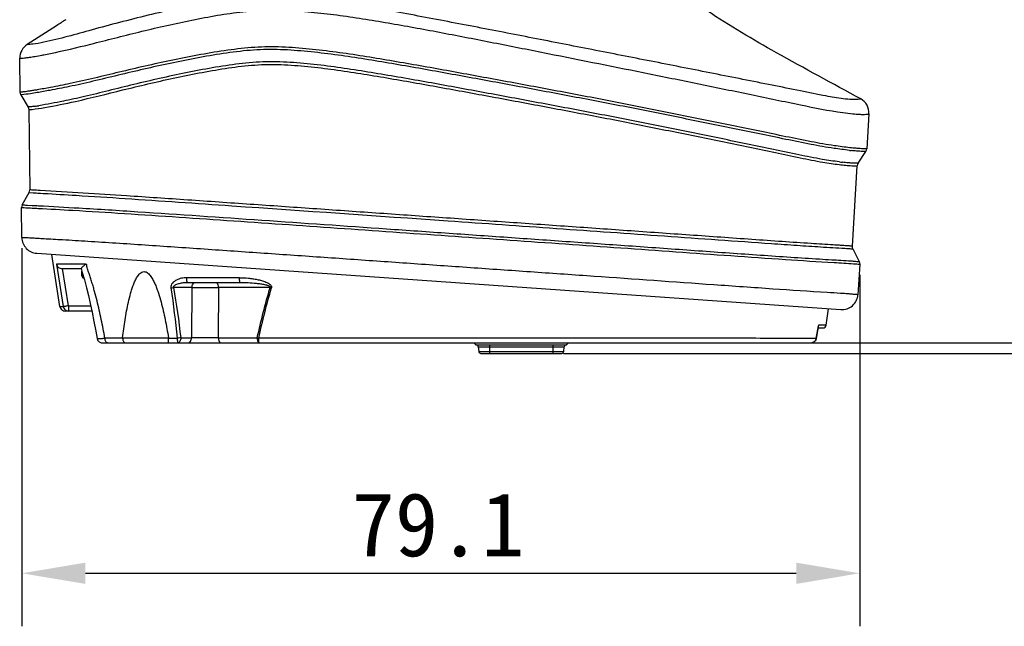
# Model space of a CAD drawing. Header units: millimetres. Extents: x 114 to 482, y 131 to 392.
# Tile 24 of 35: x 310 to 356, y 247 to 276. Entities that reach past the tile are written whole.
import ezdxf

# ---------------------------------------------------------------- set-up
doc = ezdxf.new("R2010")
doc.units = ezdxf.units.MM
doc.header["$LTSCALE"] = 32.67
doc.header["$PDMODE"] = 3
doc.header["$PDSIZE"] = 8
doc.layers.get('0').update_dxf_attribs({"linetype": 'CONTINUOUS'})
doc.layers.get('Defpoints').update_dxf_attribs({"linetype": 'CONTINUOUS'})
doc.layers.add('00_COMPONENTS', color=7, linetype='CONTINUOUS')
doc.layers.add('51__DRAFT_DIMS', color=7, linetype='CONTINUOUS')
doc.styles.get("Standard").update_dxf_attribs({"font": 'simfang.ttf'})
doc.dimstyles.new('DIMSTYLE_2', dxfattribs={"dimtxt": 3, "dimasz": 3, "dimexe": 2.5, "dimexo": 0.5, "dimgap": 0.75, "dimtad": 1, "dimlfac": 2, "dimdsep": 46, "dimtxsty": 'STANDARD', "dimblk": '_FILLED', "dimblk1": '_FILLED', "dimblk2": '_FILLED', "dimcen": 0.09, "dimclrt": 256, "dimazin": 2, "dimtp": 0.3, "dimtm": 0.3, "dimtfac": 1, "dimtofl": 0, "dimtmove": 0, "dimatfit": 3, "dimldrblk": '_FILLED', "dimfxl": 1, "dimtolj": 1, "dimarcsym": 0})
doc.dimstyles.new('DIMSTYLE_3', dxfattribs={"dimtxt": 3, "dimasz": 3, "dimexe": 2.5, "dimexo": 0.5, "dimgap": 0.75, "dimtad": 1, "dimdec": 1, "dimlfac": 2, "dimdsep": 46, "dimtxsty": 'STANDARD', "dimblk": '_FILLED', "dimblk1": '_FILLED', "dimblk2": '_FILLED', "dimcen": 0.09, "dimclrt": 256, "dimadec": 1, "dimazin": 2, "dimtp": 0.5, "dimtm": 0.5, "dimtfac": 1, "dimtdec": 1, "dimtofl": 0, "dimtmove": 0, "dimatfit": 3, "dimldrblk": '_FILLED', "dimfxl": 1, "dimtolj": 1, "dimarcsym": 0})

# ---------------------------------------------------------------- blocks, each defined once
blk = doc.blocks.new('_FILLED')
at = {"color": 0, "linetype": 'ByBlock'}
blk.add_solid([(0, 0), (-1, 0.167), (-1, -0.167)], dxfattribs=at)
blk = doc.blocks.new('*D3')
at = {"layer": '51__DRAFT_DIMS', "color": 0, "lineweight": -2}
for p, q in [((310.058, 264.792), (310.058, 246.964)), ((349.609, 263.539), (349.609, 246.964)), ((313.058, 249.464), (346.609, 249.464))]:
    blk.add_line(p, q, dxfattribs=at)
at = {"layer": 'Defpoints', "color": 0}
for p in [(310.058, 265.292), (349.609, 264.039), (349.609, 249.464)]:
    blk.add_point(p, dxfattribs=at)
at = {"layer": '51__DRAFT_DIMS', "color": 0, "linetype": 'ByBlock', "lineweight": -2, "xscale": 3, "yscale": 3, "zscale": 3, "rotation": 180}
blk.add_blockref('_FILLED', (310.058, 249.464), dxfattribs=at)
at = {"layer": '51__DRAFT_DIMS', "color": 0, "linetype": 'ByBlock', "lineweight": -2, "xscale": 3, "yscale": 3, "zscale": 3}
blk.add_blockref('_FILLED', (349.609, 249.464), dxfattribs=at)
at = {"layer": '51__DRAFT_DIMS', "insert": (329.708, 253.266), "char_height": 3, "attachment_point": 2}
blk.add_mtext('\\A1;79.1', dxfattribs=at)
blk = doc.blocks.new('*D4')
at = {"layer": '51__DRAFT_DIMS', "color": 0, "lineweight": -2}
for p, q in [((353.908, 367.451), (381.849, 367.451)), ((379.349, 364.451), (379.349, 263.332)), ((337.355, 260.332), (381.849, 260.332))]:
    blk.add_line(p, q, dxfattribs=at)
at = {"layer": 'Defpoints', "color": 0}
for p in [(353.408, 367.451), (336.855, 260.332), (379.349, 260.332)]:
    blk.add_point(p, dxfattribs=at)
at = {"layer": '51__DRAFT_DIMS', "color": 0, "linetype": 'ByBlock', "lineweight": -2, "xscale": 3, "yscale": 3, "zscale": 3}
for p, rotation in [((379.349, 367.451), 90), ((379.349, 260.332), 270)]:
    blk.add_blockref('_FILLED', p, dxfattribs=dict(at, rotation=rotation))
at = {"layer": '51__DRAFT_DIMS', "insert": (375.547, 308.141), "char_height": 3, "attachment_point": 2, "rotation": 90}
blk.add_mtext('\\A1;214.2', dxfattribs=at)
blk = doc.blocks.new('*D5')
at = {"layer": '51__DRAFT_DIMS', "color": 0, "lineweight": -2}
for p, q in [((353.908, 367.451), (402.911, 367.451)), ((400.411, 262.832), (400.411, 364.451)), ((335.63, 259.832), (402.911, 259.832))]:
    blk.add_line(p, q, dxfattribs=at)
at = {"layer": 'Defpoints', "color": 0}
for p in [(353.408, 367.451), (400.411, 367.451), (335.13, 259.832)]:
    blk.add_point(p, dxfattribs=at)
at = {"layer": '51__DRAFT_DIMS', "color": 0, "linetype": 'ByBlock', "lineweight": -2, "xscale": 3, "yscale": 3, "zscale": 3}
for p, rotation in [((400.411, 367.451), 90), ((400.411, 259.832), 270)]:
    blk.add_blockref('_FILLED', p, dxfattribs=dict(at, rotation=rotation))
at = {"layer": '51__DRAFT_DIMS', "insert": (396.609, 311.321), "char_height": 3, "attachment_point": 2, "rotation": 90}
blk.add_mtext('\\A1;215.2', dxfattribs=at)

msp = doc.modelspace()

# ---------------------------------------------------------------- linework, layer by layer
at = {"layer": '00_COMPONENTS'}
for p, q in [((309.9752, 272.1483), (309.9556, 273.7556)), ((310.0557, 272.028), (310.0102, 272.0237)), ((310.0104, 272.0238), (310.0102, 272.0237)), ((310.0102, 272.0237), (310.3502, 271.451)), ((310.0377, 272.0263), (310.0286, 272.0253)), ((310.0558, 272.0279), (310.0431, 272.0268)), ((310.3852, 271.3264), (310.4607, 271.3333)), ((310.3852, 271.3264), (310.4311, 267.5444)), ((350.0441, 271.1292), (349.9426, 269.4751)), ((349.5338, 268.797), (349.9015, 269.3523)), ((349.2603, 264.8886), (349.4927, 268.6743)), ((310.0732, 266.8382), (310.3992, 267.419)), ((310.3992, 267.419), (310.8094, 267.3957)), ((310.3992, 267.419), (310.4003, 267.4189)), ((310.9129, 267.5167), (310.4311, 267.5444)), ((310.584, 267.4086), (310.7225, 267.4007)), ((310.7542, 267.3989), (311.117, 267.3777)), ((310.8094, 267.3957), (310.936, 267.3885)), ((310.0732, 266.8382), (310.8468, 266.7978)), ((310.0801, 266.8378), (310.0859, 266.8375)), ((310.0936, 266.8371), (310.1142, 266.8362)), ((310.1142, 266.8362), (310.1765, 266.8329)), ((310.1765, 266.8329), (310.2211, 266.8308)), ((310.2211, 266.8308), (310.5496, 266.8138)), ((310.5496, 266.8138), (310.7763, 266.8018)), ((310.7763, 266.8018), (310.8468, 266.7979)), ((310.0585, 265.2919), (310.0412, 266.7128)), ((310.0412, 266.7128), (310.8298, 266.672)), ((310.0456, 266.7126), (310.0507, 266.7123)), ((310.0582, 266.7119), (310.0853, 266.7106)), ((310.1396, 266.7079), (310.165, 266.7067)), ((310.165, 266.7067), (310.2399, 266.7029)), ((310.7561, 264.5528), (348.7197, 261.8982)), ((311.8564, 262.0432), (311.4638, 264.5034)), ((348.9069, 264.7899), (348.9918, 264.784)), ((348.9069, 264.7899), (349.2041, 264.7682)), ((348.9918, 264.784), (349.0584, 264.7791)), ((349.0584, 264.7791), (349.1346, 264.7735)), ((349.1346, 264.7735), (349.1889, 264.7694)), ((349.1889, 264.7694), (349.2861, 264.7618)), ((349.2041, 264.7682), (349.2861, 264.7618)), ((349.2861, 264.7618), (349.5831, 264.1657)), ((313.0661, 264.0416), (311.6871, 264.0413)), ((311.6871, 264.0413), (312.0136, 262.0413)), ((349.3195, 264.063), (349.379, 264.0583)), ((349.3195, 264.063), (349.6089, 264.0389)), ((349.379, 264.0583), (349.4242, 264.0546)), ((349.4242, 264.0546), (349.4717, 264.0507)), ((349.4717, 264.0507), (349.5369, 264.0452)), ((349.6089, 264.0389), (349.5206, 262.6004)), ((349.5369, 264.0452), (349.5777, 264.0416)), ((349.5777, 264.0416), (349.5928, 264.0403)), ((311.9605, 263.8318), (312.8484, 263.8318)), ((312.2589, 262.0775), (311.9725, 263.8318)), ((312.8831, 263.4945), (312.8831, 263.7188)), ((312.8832, 263.4945), (312.9496, 263.4945)), ((312.9411, 263.4038), (312.9761, 263.4038)), ((320.3331, 263.4045), (317.8372, 263.4029)), ((317.876, 263.1818), (320.3552, 263.1818)), ((318.0868, 262.9405), (317.2198, 262.9405)), ((318.0868, 262.9405), (318.0639, 260.5731)), ((319.3318, 262.9405), (319.3283, 260.5731)), ((321.78, 262.9405), (319.3318, 262.9405)), ((311.8565, 262.0424), (312.0136, 262.0413)), ((313.3621, 261.8318), (312.1034, 261.8318)), ((312.2589, 262.0775), (312.2589, 261.8318)), ((312.2589, 262.0775), (313.3092, 262.0775)), ((348.0248, 261.1613), (348.1322, 261.9393)), ((347.6556, 261.1583), (347.5532, 260.5426)), ((347.5564, 260.5415), (347.6539, 261.1287)), ((347.6378, 261.0318), (347.8762, 261.0318)), ((348.0248, 261.1613), (347.6556, 261.1583)), ((313.853, 260.3318), (347.307, 260.3318)), ((314.8132, 260.5503), (313.9792, 260.5488)), ((314.8138, 260.5731), (316.9782, 260.5731)), ((316.9799, 260.5525), (317.3885, 260.5529)), ((317.5571, 260.5731), (318.0639, 260.5731)), ((319.3283, 260.5731), (321.1665, 260.5731)), ((331.4911, 260.2318), (331.3945, 260.3318)), ((335.8645, 260.3318), (335.7679, 260.2318)), ((331.4911, 260.2318), (335.7679, 260.2318)), ((331.6025, 260.1405), (335.6565, 260.1405)), ((331.6025, 260.1405), (331.6215, 259.9231)), ((331.6215, 259.9231), (335.6375, 259.9231)), ((331.7212, 259.8318), (335.5378, 259.8318)), ((332.1295, 260.2318), (332.1295, 259.8318)), ((335.1295, 259.8318), (335.1295, 260.2318)), ((335.6375, 259.9231), (335.6565, 260.1405))]:
    msp.add_line(p, q, dxfattribs=at)
for points in [[(310.0182, 272.0244), (310.0137, 272.024), (310.0121, 272.0239), (310.0104, 272.0238)], [(310.0286, 272.0253), (310.0246, 272.025), (310.0211, 272.0247), (310.0182, 272.0244)], [(310.3852, 271.3264), (310.3854, 271.3264), (310.3861, 271.3264), (310.3872, 271.3265), (310.3888, 271.3267), (310.3909, 271.3268), (310.3936, 271.3271), (310.4005, 271.3278)], [(310.4005, 271.3278), (310.4049, 271.3283), (310.4098, 271.3287), (310.4154, 271.3291), (310.4393, 271.331)], [(310.4393, 271.331), (310.4496, 271.3319), (310.4609, 271.3331)], [(310.534, 267.5386), (310.4744, 267.542), (310.4542, 267.543), (310.4417, 267.5437), (310.435, 267.5443), (310.4319, 267.5445), (310.4311, 267.5444)], [(310.9128, 267.5169), (310.8331, 267.5214), (310.7543, 267.5256), (310.6826, 267.5298), (310.6224, 267.5335), (310.5738, 267.5364), (310.534, 267.5386)], [(310.936, 267.3885), (311.0684, 267.3807), (311.1171, 267.3778)], [(310.0732, 266.8382), (310.0739, 266.8381), (310.0762, 266.838)], [(310.0412, 266.7128), (310.0413, 266.7128), (310.0417, 266.7128), (310.0441, 266.7127)], [(310.0853, 266.7106), (310.1078, 266.7095), (310.1396, 266.7079)], [(310.2399, 266.7029), (310.2855, 266.7007), (310.3582, 266.6967)], [(310.3582, 266.6967), (310.4108, 266.6941), (310.4701, 266.6911), (310.5365, 266.6875), (310.6108, 266.6836), (310.687, 266.6798), (310.759, 266.676), (310.8298, 266.6721)], [(349.5928, 264.0403), (349.6037, 264.0393), (349.6083, 264.0389)], [(312.8483, 263.8318), (312.9031, 263.6537), (313.0074, 263.2963), (313.1065, 262.9303), (313.1992, 262.5598), (313.2873, 262.1796), (313.3745, 261.7742), (313.4616, 261.3385), (313.5472, 260.8779), (313.6063, 260.5398)], [(313.6063, 260.5398), (313.6114, 260.5163), (313.6208, 260.4884), (313.6335, 260.4615), (313.6494, 260.4364), (313.6679, 260.4135), (313.6891, 260.3928), (313.7127, 260.3747), (313.7381, 260.3596), (313.7653, 260.3476), (313.7941, 260.3388), (313.8234, 260.3335), (313.8527, 260.3318)], [(347.307, 260.3318), (347.3337, 260.3332), (347.362, 260.3378), (347.39, 260.3457), (347.4171, 260.3569), (347.4431, 260.3713), (347.4673, 260.3886), (347.4893, 260.4088), (347.5088, 260.4314), (347.5253, 260.456), (347.5386, 260.4821), (347.5487, 260.5093), (347.5555, 260.5368), (347.5564, 260.5415)], [(347.3219, 260.3326), (347.3406, 260.3341), (347.3688, 260.3394), (347.3965, 260.3481), (347.4234, 260.36), (347.4491, 260.3751), (347.4727, 260.3932), (347.4941, 260.4139), (347.513, 260.4371), (347.5288, 260.4622), (347.5414, 260.4886), (347.5507, 260.5161), (347.5564, 260.5415)]]:
    msp.add_lwpolyline(points, dxfattribs=at)
for centre, radius, start, end in [((309.0524, 283.0111), 11.637, 278.11487, 278.95556), ((350.8388, 284.8396), 15.5254, 263.64309, 263.96316), ((350.2824, 282.0336), 13.2697, 262.92572, 263.5468), ((313.0852, 267.9963), 3.9547, 269.72367, 270.26049), ((312.9831, 263.4945), 0.1, 180, 245.09894), ((313.7831, 265.2179), 2, 245.09894, 246.36684), ((316.7308, 265.578), 2.6824, 277.6735, 280.50385), ((322.3948, 264.8238), 1.9811, 251.91916, 253.70287), ((314.9322, 260.5589), 0.1193, 173.14809, 184.14093), ((316.8588, 260.5529), 0.1212, 359.78676, 9.5748), ((321.6618, 262.4097), 1.9022, 254.90685, 257.18206), ((347.307, 260.5787), 0.2469, 270.01565, 276.49853), ((347.3067, 260.5814), 0.2496, 276.48858, 277.86534), ((331.5029, 260.1318), 0.1, 5.00246, 84.34763), ((331.7211, 259.9318), 0.1, 184.99825, 269.99851), ((335.5379, 259.9318), 0.1, 270.00155, 355.00178), ((335.7561, 260.1318), 0.1, 95.66353, 174.99892)]:
    msp.add_arc(centre, radius, start, end, dxfattribs=at)
for points, knots in [([(349.6557, 271.833), (349.6606, 271.8324), (349.6126, 271.8241), (349.5833, 271.8159), (349.429, 271.8031), (349.1912, 271.8046), (348.6884, 271.8423), (347.8806, 271.9952), (346.761, 272.2253), (345.457, 272.4846), (344.0923, 272.7562), (342.7098, 273.0305), (341.3207, 273.3052), (339.4649, 273.6707), (337.1428, 274.1262), (334.3536, 274.6705), (331.5602, 275.2127), (328.7602, 275.7466), (326.4195, 276.1821), (324.5296, 276.4699), (323.0942, 276.6296), (321.642, 276.7059), (320.1911, 276.6066), (318.7681, 276.3814), (316.9228, 276.0072), (315.1274, 275.5634), (313.4145, 275.1073), (312.602, 274.8802), (312.2178, 274.7772)], [0, 0, 0, 0, 0.0003887, 0.0017814, 0.0048053, 0.0106498, 0.0217977, 0.0435685, 0.0758354, 0.1115925, 0.148317, 0.185382, 0.2225753, 0.2598094, 0.334314, 0.4088967, 0.4835732, 0.558364, 0.6333442, 0.6710285, 0.7088552, 0.7470413, 0.7853509, 0.8231043, 0.8604209, 0.9335811, 0.9686763, 1, 1, 1, 1]), ([(311.4022, 273.9789), (312.0401, 274.1095), (313.0493, 274.3484), (314.4364, 274.7061), (315.9763, 275.0897), (317.5428, 275.4534), (319.1332, 275.7584), (320.3412, 275.9438), (321.5636, 276.0365), (322.79, 276.0075), (324.0127, 275.9075), (325.6368, 275.7077), (327.6552, 275.3734), (330.0688, 274.9282), (332.4774, 274.458), (335.6844, 273.8205), (338.8885, 273.1801), (342.0856, 272.5321), (344.4604, 272.0436), (346.6963, 271.5777), (348.1402, 271.282), (348.81, 271.19)], [0, 0, 0, 0, 0.0512999, 0.0816745, 0.1128619, 0.1763309, 0.208335, 0.2404295, 0.2725782, 0.3047641, 0.3369744, 0.3691978, 0.4336573, 0.4981205, 0.5625715, 0.6269973, 0.7557281, 0.820001, 0.8840036, 0.9467307, 1, 1, 1, 1]), ([(349.6557, 271.833), (348.3283, 272.5597), (345.874, 273.8745), (343.4631, 275.2779), (342.4103, 275.9919)], [0, 0, 0, 0, 0.5432965, 1, 1, 1, 1]), ([(312.1249, 275.5698), (311.9826, 275.475), (311.3785, 275.0787), (310.7671, 274.6937), (310.3021, 274.397)], [0, 0, 0, 0, 0.2366497, 1, 1, 1, 1]), ([(312.2178, 274.7772), (311.8454, 274.6773), (311.3071, 274.5403), (310.6939, 274.4293), (310.46, 274.405), (310.3594, 274.396), (310.3369, 274.3991), (310.2984, 274.3952), (310.3021, 274.397)], [0, 0, 0, 0, 0.5912558, 0.8625435, 0.9310579, 0.9724211, 0.9937429, 1, 1, 1, 1]), ([(310.3021, 274.397), (310.1973, 274.3301), (310.0169, 274.1385), (309.9541, 273.8823), (309.9556, 273.7556)], [0, 0, 0, 0, 0.4952832, 1, 1, 1, 1]), ([(349.1444, 269.5344), (348.8988, 269.5619), (348.29, 269.6386), (347.2836, 269.8152), (346.1141, 270.0564), (344.4703, 270.3928), (342.3906, 270.8194), (339.8847, 271.3296), (337.3703, 271.8228), (334.8501, 272.296), (332.3275, 272.7647), (329.8026, 273.2271), (327.6955, 273.5993), (326.0059, 273.8773), (324.7347, 274.0641), (323.4576, 274.2108), (322.1743, 274.3029), (320.8868, 274.2759), (319.6124, 274.1156), (318.3511, 273.9014), (316.6926, 273.571), (314.6891, 273.1106), (312.8006, 272.6413), (311.5073, 272.392), (310.9902, 272.2971), (310.782, 272.2614)], [0, 0, 0, 0, 0.0190121, 0.0471893, 0.078581, 0.1108842, 0.17627, 0.2419179, 0.3076294, 0.3733926, 0.4391941, 0.5050244, 0.5708738, 0.6038087, 0.6367563, 0.6697158, 0.70269, 0.7356749, 0.7685914, 0.8014074, 0.8340957, 0.898678, 0.9595524, 0.9837527, 1, 1, 1, 1]), ([(309.9556, 273.7556), (309.9557, 273.753), (309.9662, 273.7567), (309.9755, 273.7544), (310.0031, 273.7563), (310.0512, 273.7572), (310.1364, 273.7641), (310.2616, 273.7771), (310.4425, 273.8017), (310.6981, 273.8426), (310.8952, 273.8789), (311.0103, 273.901)], [0, 0, 0, 0, 0.0075134, 0.0177119, 0.032933, 0.0806876, 0.1569465, 0.2710763, 0.4360539, 0.6702693, 1, 1, 1, 1]), ([(349.1198, 269.4097), (348.8774, 269.4366), (348.2725, 269.5132), (347.2696, 269.689), (346.0998, 269.9309), (344.4533, 270.2682), (342.3686, 270.6961), (339.8559, 271.2076), (337.3341, 271.7023), (334.8062, 272.1769), (332.2758, 272.6471), (329.7433, 273.1107), (327.6305, 273.4838), (325.9373, 273.7617), (324.665, 273.9475), (323.389, 274.0918), (322.1102, 274.1803), (320.8291, 274.1451), (319.5605, 273.9808), (318.3016, 273.7642), (317.053, 273.5134), (315.8181, 273.2404), (314.6038, 272.9541), (313.4316, 272.6668), (312.3602, 272.4255), (311.4819, 272.2564), (310.9776, 272.1641), (310.7763, 272.1299)], [0, 0, 0, 0, 0.0187697, 0.0469155, 0.0783446, 0.1107093, 0.1762781, 0.2421468, 0.308078, 0.3740727, 0.4401119, 0.5061735, 0.5722332, 0.6052487, 0.6382383, 0.6711873, 0.7040676, 0.7368259, 0.7696317, 0.8024352, 0.8351382, 0.8676464, 0.899771, 0.9311621, 0.9605389, 0.9842897, 1, 1, 1, 1]), ([(311.0103, 273.901), (311.0399, 273.9067), (311.1707, 273.9321), (311.3013, 273.9583), (311.4022, 273.9789)], [0, 0, 0, 0, 0.2266558, 1, 1, 1, 1]), ([(348.6481, 268.8649), (348.3774, 268.8984), (347.7364, 268.9935), (346.7017, 269.2035), (345.5261, 269.4512), (343.8871, 269.7928), (341.8117, 270.2186), (339.3089, 270.7267), (336.7956, 271.2152), (334.2767, 271.6874), (331.7558, 272.1562), (329.2321, 272.6167), (326.7041, 273.0597), (324.5885, 273.3885), (322.883, 273.558), (321.5955, 273.611), (320.3129, 273.503), (318.6311, 273.2413), (316.9751, 272.8986), (315.346, 272.5184), (314.1642, 272.2274), (313.0597, 271.9508), (311.9651, 271.7163), (311.2494, 271.5767), (310.8639, 271.516)], [0, 0, 0, 0, 0.0212934, 0.0505669, 0.0824139, 0.1150905, 0.1812739, 0.247817, 0.3144657, 0.3811608, 0.4478917, 0.5146518, 0.581437, 0.6482726, 0.68172, 0.7152223, 0.7486999, 0.7820035, 0.8480771, 0.8806563, 0.9126061, 0.9431007, 0.9695341, 1, 1, 1, 1]), ([(311.1354, 271.431), (311.6212, 271.5157), (312.8536, 271.7624), (314.4646, 272.1742), (316.0017, 272.5442), (317.2042, 272.8148), (318.422, 273.0637), (319.6518, 273.2788), (320.8928, 273.4446), (322.1479, 273.4782), (323.4005, 273.3871), (324.6496, 273.2429), (325.895, 273.0589), (327.5521, 272.7857), (329.62, 272.42), (332.0984, 271.9657), (334.5748, 271.5047), (337.0488, 271.0398), (339.5167, 270.5573), (341.9737, 270.058), (344.0099, 269.6394), (345.6157, 269.3043), (346.7627, 269.0613), (347.7648, 268.8605), (348.3817, 268.7698), (348.6391, 268.7384)], [0, 0, 0, 0, 0.0387811, 0.0988068, 0.1307482, 0.1631245, 0.1957427, 0.2284986, 0.2613082, 0.2941202, 0.3270336, 0.3600015, 0.3930036, 0.4260266, 0.4920945, 0.5581589, 0.6242011, 0.6902011, 0.7561422, 0.8219725, 0.8873899, 0.9196354, 0.9509843, 0.9796101, 1, 1, 1, 1]), ([(310.5078, 272.2164), (310.454, 272.2081), (310.3597, 272.1939), (310.2354, 272.177), (310.1435, 272.1654), (310.0763, 272.1585), (310.0312, 272.1526), (309.9985, 272.1523), (309.986, 272.1468), (309.9753, 272.1499), (309.9752, 272.1483)], [0, 0, 0, 0, 0.3042278, 0.5325207, 0.7005854, 0.8225089, 0.9070649, 0.9613545, 0.9909944, 1, 1, 1, 1]), ([(310.7763, 272.1299), (310.6714, 272.1121), (310.4319, 272.0735), (310.1913, 272.0408), (310.0557, 272.028)], [0, 0, 0, 0, 0.4387454, 1, 1, 1, 1]), ([(310.782, 272.2614), (310.7561, 272.2569), (310.6648, 272.2414), (310.5734, 272.2266), (310.5078, 272.2164)], [0, 0, 0, 0, 0.2833664, 1, 1, 1, 1]), ([(310.6951, 271.4906), (310.6361, 271.4823), (310.5574, 271.472), (310.4645, 271.4614), (310.4196, 271.4573), (310.3894, 271.4537), (310.3661, 271.4535), (310.3587, 271.4499), (310.3499, 271.4519), (310.3503, 271.4508)], [0, 0, 0, 0, 0.5146782, 0.6847315, 0.8107344, 0.8996037, 0.9578829, 0.9900966, 1, 1, 1, 1]), ([(350.0441, 271.1292), (350.0527, 271.2687), (349.9888, 271.5582), (349.7778, 271.7661), (349.6557, 271.833)], [0, 0, 0, 0, 0.5010588, 1, 1, 1, 1]), ([(310.4607, 271.3333), (310.4879, 271.3359), (310.7139, 271.3602), (310.9385, 271.3967), (311.1354, 271.431)], [0, 0, 0, 0, 0.1203792, 1, 1, 1, 1]), ([(348.81, 271.19), (348.9689, 271.1682), (349.2261, 271.1358), (349.5475, 271.111), (349.7502, 271.1042), (349.8789, 271.1068), (349.9604, 271.1141), (350.0038, 271.1192), (350.0277, 271.1256), (350.0353, 271.1252), (350.0443, 271.1314), (350.0441, 271.1292)], [0, 0, 0, 0, 0.3878924, 0.6268691, 0.7799375, 0.8777256, 0.9392136, 0.9756243, 0.9869755, 0.9945106, 1, 1, 1, 1]), ([(349.9426, 269.4751), (349.9422, 269.4735), (349.9319, 269.4778), (349.9175, 269.4736), (349.881, 269.4776), (349.8259, 269.4779), (349.7373, 269.4829), (349.6042, 269.4907), (349.4014, 269.5069), (349.2412, 269.5236), (349.1444, 269.5344)], [0, 0, 0, 0, 0.006094, 0.026788, 0.0667535, 0.133978, 0.2383576, 0.396574, 0.634764, 1, 1, 1, 1]), ([(349.9015, 269.3523), (349.9011, 269.3509), (349.8916, 269.3549), (349.8786, 269.351), (349.8455, 269.3545), (349.7959, 269.3547), (349.7171, 269.3589), (349.6001, 269.3654), (349.4253, 269.3783), (349.2881, 269.3916), (349.206, 269.4003)], [0, 0, 0, 0, 0.0064385, 0.0282239, 0.0699306, 0.1395363, 0.2467078, 0.4067219, 0.6448575, 1, 1, 1, 1]), ([(348.6391, 268.7384), (348.7452, 268.7254), (348.9189, 268.706), (349.1379, 268.6883), (349.2789, 268.6807), (349.372, 268.676), (349.429, 268.6763), (349.4673, 268.6724), (349.4812, 268.677), (349.4925, 268.6727), (349.4927, 268.6743)], [0, 0, 0, 0, 0.3743996, 0.6123831, 0.7686755, 0.8705931, 0.9358041, 0.9743768, 0.9941898, 1, 1, 1, 1]), ([(349.5337, 268.7968), (349.5335, 268.7953), (349.5231, 268.7994), (349.5103, 268.7951), (349.4755, 268.7986), (349.424, 268.7984), (349.341, 268.8023), (349.217, 268.8087), (349.0288, 268.8226), (348.8805, 268.8378), (348.791, 268.8479)], [0, 0, 0, 0, 0.0061841, 0.0271752, 0.0676398, 0.1355194, 0.2406069, 0.3991932, 0.6372182, 1, 1, 1, 1]), ([(349.2603, 264.8886), (349.26, 264.8895), (349.2539, 264.8876), (349.2454, 264.8909), (349.2245, 264.8908), (349.1935, 264.8941), (349.1455, 264.8973), (349.0766, 264.9027), (348.9774, 264.9098), (348.8347, 264.9197), (348.6238, 264.9331), (348.1093, 264.9621), (347.208, 265.0198), (345.9277, 265.1071), (344.5086, 265.2053), (343.0517, 265.3077), (341.5817, 265.4118), (340.1059, 265.5164), (338.1334, 265.6552), (335.6646, 265.8278), (332.6997, 266.0349), (329.7331, 266.2419), (326.766, 266.4494), (323.8006, 266.6561), (320.8419, 266.8619), (317.9063, 267.0648), (314.5988, 267.2913), (312.2729, 267.4375), (310.9129, 267.5167)], [0, 0, 0, 0, 0.0000757, 0.0003326, 0.0008193, 0.0016143, 0.0028128, 0.0045462, 0.0070247, 0.010566, 0.0157144, 0.0235152, 0.0507907, 0.0862013, 0.1236766, 0.1618074, 0.2001918, 0.2387007, 0.2772754, 0.354527, 0.4318613, 0.5092405, 0.5866353, 0.6640031, 0.74125, 0.8181113, 0.8936753, 1, 1, 1, 1]), ([(311.117, 267.3777), (311.6155, 267.3483), (312.8902, 267.2746), (315.8404, 267.0817), (321.6962, 266.6783), (328.4788, 266.2039), (335.2857, 265.7291), (339.5348, 265.4318), (342.9176, 265.1915), (345.0057, 265.0445), (346.6172, 264.9352), (347.7733, 264.8552), (348.5253, 264.816), (348.9069, 264.7899)], [0, 0, 0, 0, 0.0395532, 0.1011268, 0.2341533, 0.5044307, 0.6396233, 0.7745748, 0.8417823, 0.9082213, 0.9403573, 0.9697092, 1, 1, 1, 1]), ([(310.8468, 266.7978), (311.4814, 266.7632), (313.0435, 266.679), (316.555, 266.4522), (321.3966, 266.1189), (326.2943, 265.7782), (330.2247, 265.5034), (333.1719, 265.298), (336.1172, 265.0924), (339.0592, 264.8867), (341.507, 264.7119), (343.4592, 264.5729), (344.9099, 264.4713), (346.3239, 264.3743), (347.4454, 264.3009), (348.2374, 264.2527), (348.7315, 264.228), (349.1186, 264.2019), (349.3679, 264.1858), (349.5167, 264.169), (349.5447, 264.1717), (349.5868, 264.1639), (349.5831, 264.1657)], [0, 0, 0, 0, 0.0491089, 0.1208732, 0.2718845, 0.4241016, 0.5002208, 0.5763188, 0.6523738, 0.7283548, 0.8041948, 0.8419914, 0.8795763, 0.916572, 0.9514793, 0.9664875, 0.9777617, 0.9899608, 0.9956687, 0.9984606, 0.9996832, 1, 1, 1, 1]), ([(310.8298, 266.672), (311.3761, 266.6423), (312.7323, 266.5704), (315.8096, 266.3765), (320.08, 266.0842), (325.2823, 265.7236), (330.5031, 265.3584), (335.721, 264.9952), (340.0633, 264.6904), (343.5211, 264.4422), (346.0083, 264.2696), (347.9377, 264.1417), (349.0123, 264.087), (349.3195, 264.063)], [0, 0, 0, 0, 0.0425497, 0.1056072, 0.239772, 0.3754151, 0.5111252, 0.6467531, 0.7821578, 0.8496306, 0.916337, 0.9760399, 1, 1, 1, 1]), ([(348.0711, 262.7025), (347.216, 262.7519), (345.4315, 262.8751), (341.7654, 263.1311), (338.0105, 263.3991), (334.2408, 263.6617), (331.4084, 263.8595), (328.5747, 264.0573), (325.7409, 264.2553), (322.9086, 264.4529), (320.5508, 264.6153), (318.6695, 264.7459), (317.267, 264.842), (315.8777, 264.9359), (314.5154, 265.0263), (313.219, 265.1099), (312.0863, 265.178), (311.2958, 265.2226), (310.83, 265.2497), (310.6024, 265.2624), (310.4336, 265.2716), (310.3091, 265.2786), (310.2189, 265.2831), (310.1538, 265.2873), (310.111, 265.2882), (310.0801, 265.2924), (310.0688, 265.2889), (310.0585, 265.2934), (310.0585, 265.2919)], [0, 0, 0, 0, 0.0674424, 0.1408364, 0.2893688, 0.363845, 0.4383753, 0.5129347, 0.5875038, 0.6620515, 0.7364872, 0.7735915, 0.8105343, 0.8471767, 0.8832314, 0.9180354, 0.9494646, 0.9725786, 0.9803775, 0.9862067, 0.9905222, 0.9936964, 0.9960109, 0.9976555, 0.998779, 0.9994942, 0.9998818, 1, 1, 1, 1]), ([(310.0585, 265.2919), (310.0607, 265.1083), (310.2103, 264.7325), (310.5765, 264.5654), (310.7561, 264.5528)], [0, 0, 0, 0, 0.5049396, 1, 1, 1, 1]), ([(311.6871, 264.0413), (311.7016, 263.9883), (311.7709, 263.8804), (311.8946, 263.8318), (311.9605, 263.8318)], [0, 0, 0, 0, 0.4548281, 1, 1, 1, 1]), ([(312.8484, 263.8318), (312.8494, 263.8337), (312.8554, 263.8391), (312.8652, 263.8529), (312.8834, 263.8727), (312.9077, 263.8988), (312.9389, 263.9292), (312.9759, 263.9643), (313.0207, 263.9995), (313.0467, 264.0331), (313.066, 264.0416)], [0, 0, 0, 0, 0.0212147, 0.0783895, 0.1679702, 0.2866926, 0.4317035, 0.600482, 0.7908095, 1, 1, 1, 1]), ([(313.9792, 260.5488), (313.9246, 260.844), (313.8105, 261.4338), (313.6438, 262.1663), (313.5118, 262.6753), (313.4316, 262.9649), (313.3774, 263.1448), (313.3336, 263.2885), (313.3017, 263.3965), (313.2675, 263.5039), (313.2272, 263.6089), (313.1874, 263.7142), (313.1574, 263.8229), (313.13, 263.9322), (313.1115, 264.005), (313.1032, 264.0416)], [0, 0, 0, 0, 0.2499016, 0.4999355, 0.6249918, 0.6875253, 0.7500385, 0.7813025, 0.8125769, 0.8438149, 0.8750179, 0.9062046, 0.9374498, 0.9687438, 1, 1, 1, 1]), ([(314.8138, 260.5731), (314.8307, 260.7138), (314.8667, 260.9948), (314.9288, 261.415), (315.0007, 261.8332), (315.0851, 262.2485), (315.1696, 262.591), (315.25, 262.8611), (315.3186, 263.0604), (315.3987, 263.2549), (315.4795, 263.4104), (315.5585, 263.5254), (315.6277, 263.6034), (315.7109, 263.6669), (315.8131, 263.6996), (315.92, 263.6796), (316.0107, 263.6215), (316.0871, 263.5454), (316.1746, 263.431), (316.2648, 263.2747), (316.3554, 263.0785), (316.434, 262.8774), (316.5273, 262.6052), (316.6277, 262.2599), (316.7314, 261.8414), (316.8228, 261.4203), (316.9048, 260.9974), (316.9545, 260.7146), (316.9782, 260.5731)], [0, 0, 0, 0, 0.062305, 0.1245591, 0.1867519, 0.2488663, 0.3108713, 0.3418203, 0.3727161, 0.4035368, 0.4342395, 0.4495377, 0.4647786, 0.4799529, 0.4950995, 0.5104379, 0.5260649, 0.5418306, 0.5576434, 0.5892868, 0.6209398, 0.6525821, 0.6842112, 0.747428, 0.8106085, 0.8737602, 0.9368892, 1, 1, 1, 1]), ([(317.8372, 263.4029), (317.7548, 263.4), (317.6307, 263.39), (317.4723, 263.344), (317.3584, 263.2969), (317.2524, 263.234), (317.1587, 263.1527), (317.0927, 263.0465), (317.0804, 262.96), (317.089, 262.9196)], [0, 0, 0, 0, 0.2507611, 0.3758304, 0.5005898, 0.6251051, 0.7496328, 0.8743155, 1, 1, 1, 1]), ([(317.2198, 262.9405), (317.2147, 262.955), (317.2152, 262.9891), (317.2461, 263.0265), (317.284, 263.0543), (317.3396, 263.0842), (317.4132, 263.1125), (317.5039, 263.1381), (317.5961, 263.1575), (317.7198, 263.1759), (317.8136, 263.1818), (317.876, 263.1818)], [0, 0, 0, 0, 0.0611832, 0.1235891, 0.1864413, 0.2493401, 0.3749902, 0.500483, 0.6257619, 0.7508031, 1, 1, 1, 1]), ([(317.876, 263.1818), (317.8692, 263.1818), (317.8565, 263.209), (317.8483, 263.2514), (317.8397, 263.3228), (317.8377, 263.375), (317.8372, 263.4029)], [0, 0, 0, 0, 0.0889181, 0.3059707, 0.6328577, 1, 1, 1, 1]), ([(318.0868, 262.9405), (318.0875, 262.9719), (318.0967, 263.0323), (318.1328, 263.1111), (318.1878, 263.1671), (318.2357, 263.1818), (318.258, 263.1818)], [0, 0, 0, 0, 0.2913075, 0.5595568, 0.7934453, 1, 1, 1, 1]), ([(319.1917, 263.1818), (319.2102, 263.1818), (319.2517, 263.1653), (319.2951, 263.1089), (319.3239, 263.0312), (319.3312, 262.9718), (319.3318, 262.9405)], [0, 0, 0, 0, 0.1840267, 0.4113031, 0.6894273, 1, 1, 1, 1]), ([(320.3331, 263.4045), (320.4728, 263.4051), (320.6825, 263.3935), (320.9599, 263.3585), (321.1665, 263.321), (321.3366, 263.2794), (321.4703, 263.2377), (321.5688, 263.2011), (321.6644, 263.1573), (321.7398, 263.1118), (321.7931, 263.0661), (321.8265, 263.025), (321.8465, 262.9752), (321.8438, 262.939), (321.8389, 262.9223)], [0, 0, 0, 0, 0.2496094, 0.3745754, 0.4996119, 0.6247045, 0.6872815, 0.7498821, 0.8124865, 0.8750532, 0.9063738, 0.9376787, 0.968883, 1, 1, 1, 1]), ([(320.3552, 263.1818), (320.3534, 263.1818), (320.3497, 263.1881), (320.3469, 263.1995), (320.3431, 263.2202), (320.3386, 263.2609), (320.3347, 263.3235), (320.3334, 263.3765), (320.3331, 263.4045)], [0, 0, 0, 0, 0.0235152, 0.0780661, 0.1692622, 0.2950945, 0.6269053, 1, 1, 1, 1]), ([(320.3552, 263.1818), (320.4828, 263.1818), (320.7393, 263.1745), (321.0596, 263.1491), (321.2837, 263.1208), (321.4111, 263.1007), (321.5054, 263.0829), (321.5827, 263.0653), (321.643, 263.0485), (321.6861, 263.0342), (321.7266, 263.0177), (321.7604, 262.9984), (321.7878, 262.9732), (321.785, 262.9488), (321.78, 262.9405)], [0, 0, 0, 0, 0.2566265, 0.5160036, 0.646027, 0.7108756, 0.7753263, 0.8390369, 0.8703756, 0.9010163, 0.9305254, 0.9577775, 0.9805142, 1, 1, 1, 1]), ([(318.0868, 262.9405), (318.18, 262.9415), (318.595, 262.9438), (319.01, 262.9433), (319.3318, 262.9405)], [0, 0, 0, 0, 0.2246519, 1, 1, 1, 1]), ([(349.5206, 262.6004), (349.5207, 262.6022), (349.5068, 262.5986), (349.4907, 262.6057), (349.4415, 262.6059), (349.366, 262.6149), (349.233, 262.6249), (349.0094, 262.6441), (348.6126, 262.6728), (348.2832, 262.6902), (348.0711, 262.7025)], [0, 0, 0, 0, 0.0038394, 0.0177263, 0.0462089, 0.0963231, 0.1797895, 0.318601, 0.5613754, 1, 1, 1, 1]), ([(348.7197, 261.8982), (348.9113, 261.8848), (349.3224, 262.018), (349.5088, 262.4082), (349.5206, 262.6004)], [0, 0, 0, 0, 0.4994407, 1, 1, 1, 1]), ([(311.8565, 262.0424), (311.8656, 261.9855), (311.9266, 261.8746), (312.0457, 261.8318), (312.1034, 261.8318)], [0, 0, 0, 0, 0.4999999, 1, 1, 1, 1]), ([(312.2589, 262.0775), (312.2295, 262.0727), (312.1747, 262.064), (312.1016, 262.0524), (312.0492, 262.0457), (312.0223, 262.0413), (312.0136, 262.0413)], [0, 0, 0, 0, 0.3599162, 0.6719611, 0.8951548, 1, 1, 1, 1]), ([(312.0136, 262.0413), (312.0229, 261.9847), (312.0834, 261.8745), (312.2018, 261.8318), (312.2589, 261.8318)], [0, 0, 0, 0, 0.501148, 1, 1, 1, 1]), ([(347.8762, 261.0318), (347.9113, 261.0318), (347.9839, 261.0583), (348.02, 261.1266), (348.0248, 261.1613)], [0, 0, 0, 0, 0.4999998, 1, 1, 1, 1]), ([(313.6063, 260.5398), (313.6064, 260.5392), (313.6095, 260.5389), (313.6137, 260.5382), (313.6221, 260.5379), (313.6388, 260.5375), (313.6676, 260.5377), (313.7105, 260.5386), (313.7643, 260.5402), (313.8282, 260.5424), (313.901, 260.5453), (313.9523, 260.5475), (313.9792, 260.5488)], [0, 0, 0, 0, 0.0051333, 0.0183769, 0.0399616, 0.0698727, 0.1542295, 0.269925, 0.415071, 0.5872251, 0.7835258, 1, 1, 1, 1]), ([(314.1023, 260.3318), (314.0868, 260.3318), (314.0516, 260.3469), (314.0151, 260.3969), (313.9891, 260.4665), (313.981, 260.5201), (313.9792, 260.5488)], [0, 0, 0, 0, 0.1739574, 0.3968416, 0.6780527, 1, 1, 1, 1]), ([(314.8132, 260.5503), (314.8154, 260.521), (314.825, 260.466), (314.8558, 260.3951), (314.9, 260.3453), (314.9393, 260.3318), (314.9571, 260.3318)], [0, 0, 0, 0, 0.3117176, 0.5862564, 0.8115815, 1, 1, 1, 1]), ([(316.968, 260.3318), (316.9696, 260.3318), (316.9712, 260.3394), (316.9732, 260.3494), (316.9749, 260.3698), (316.9765, 260.3957), (316.9779, 260.4285), (316.9793, 260.4813), (316.9798, 260.5233), (316.9799, 260.5525)], [0, 0, 0, 0, 0.0210078, 0.0753858, 0.1636776, 0.2836766, 0.4323105, 0.6051769, 1, 1, 1, 1]), ([(317.5571, 260.5731), (317.544, 260.571), (317.488, 260.5628), (317.4317, 260.5566), (317.3885, 260.5529)], [0, 0, 0, 0, 0.2343429, 1, 1, 1, 1]), ([(317.3885, 260.5529), (317.3891, 260.5249), (317.3915, 260.4724), (317.4019, 260.4016), (317.4117, 260.3572), (317.4276, 260.3318), (317.435, 260.3318)], [0, 0, 0, 0, 0.3633311, 0.6872546, 0.9043254, 1, 1, 1, 1]), ([(317.5571, 260.5731), (317.5566, 260.5419), (317.5505, 260.4831), (317.5255, 260.4061), (317.4891, 260.3498), (317.4514, 260.3318), (317.435, 260.3318)], [0, 0, 0, 0, 0.3219661, 0.6062904, 0.8302336, 1, 1, 1, 1]), ([(317.8892, 260.3318), (317.911, 260.3318), (317.9596, 260.3457), (318.0173, 260.4023), (318.0541, 260.4824), (318.0632, 260.5429), (318.0639, 260.5731)], [0, 0, 0, 0, 0.2006395, 0.443421, 0.7214238, 1, 1, 1, 1]), ([(319.3283, 260.5731), (319.2247, 260.5722), (318.8032, 260.5699), (318.3817, 260.5699), (318.0639, 260.5731)], [0, 0, 0, 0, 0.2458894, 1, 1, 1, 1]), ([(319.3283, 260.5731), (319.3289, 260.543), (319.3361, 260.4836), (319.3649, 260.4049), (319.41, 260.3475), (319.4518, 260.3318), (319.4697, 260.3318)], [0, 0, 0, 0, 0.2982325, 0.5872011, 0.8223896, 1, 1, 1, 1]), ([(321.1665, 260.5731), (321.1669, 260.542), (321.1716, 260.484), (321.1872, 260.4164), (321.2066, 260.3734), (321.2244, 260.3461), (321.2452, 260.3318), (321.2581, 260.3318)], [0, 0, 0, 0, 0.3419896, 0.6377777, 0.7581401, 0.8574514, 1, 1, 1, 1]), ([(347.5532, 260.5426), (347.4681, 260.5429), (347.3027, 260.5418), (347.026, 260.5382), (346.5752, 260.5431), (345.9312, 260.5418), (344.8382, 260.5445), (343.4388, 260.5449), (341.177, 260.5466), (338.3365, 260.5521), (334.9215, 260.5553), (331.5016, 260.557), (326.9405, 260.5573), (323.5197, 260.5552), (321.2398, 260.5549)], [0, 0, 0, 0, 0.0097039, 0.0188634, 0.0315413, 0.0611051, 0.0922863, 0.1561486, 0.220648, 0.3501536, 0.4799964, 0.609996, 0.7400591, 1, 1, 1, 1]), ([(321.2581, 260.3318), (321.2565, 260.3318), (321.2536, 260.3385), (321.2512, 260.3494), (321.2481, 260.3703), (321.2443, 260.4109), (321.2411, 260.4737), (321.24, 260.5267), (321.2398, 260.5549)], [0, 0, 0, 0, 0.0216122, 0.0754155, 0.1663543, 0.2922847, 0.6251794, 1, 1, 1, 1]), ([(347.5532, 260.5426), (347.5449, 260.4909), (347.494, 260.3904), (347.3925, 260.3413), (347.3409, 260.3342)], [0, 0, 0, 0, 0.501101, 1, 1, 1, 1]), ([(347.5564, 260.5415), (347.5564, 260.5418), (347.5547, 260.542), (347.554, 260.5424), (347.5532, 260.5426)], [0, 0, 0, 0, 0.2713732, 1, 1, 1, 1])]:
    msp.add_open_spline(points, degree=3, knots=knots, dxfattribs=at)
for points in [[(310.0102, 272.0237), (309.9882, 272.0608), (309.9757, 272.1052), (309.9752, 272.1483)], [(310.3503, 271.4508), (310.3722, 271.4138), (310.3847, 271.3695), (310.3852, 271.3264)], [(349.9015, 269.3523), (349.9253, 269.3883), (349.94, 269.432), (349.9426, 269.4751)], [(349.5337, 268.7968), (349.5099, 268.7609), (349.4953, 268.7173), (349.4927, 268.6743)], [(310.3992, 267.419), (310.4203, 267.4566), (310.4317, 267.5012), (310.4311, 267.5444)], [(310.0732, 266.8382), (310.0521, 266.8006), (310.0407, 266.7559), (310.0412, 266.7128)], [(349.2861, 264.7618), (349.2668, 264.8004), (349.2576, 264.8456), (349.2603, 264.8886)], [(349.5831, 264.1657), (349.6023, 264.1271), (349.6115, 264.0819), (349.6089, 264.0389)], [(317.089, 262.9196), (317.2102, 262.1337), (317.306, 261.3438), (317.3885, 260.5529)], [(317.2198, 262.9405), (317.3552, 262.155), (317.4634, 261.3647), (317.5571, 260.5731)], [(321.1665, 260.5731), (321.3482, 261.3678), (321.5479, 262.1591), (321.78, 262.9405)], [(321.2398, 260.5549), (321.4172, 261.3493), (321.6121, 262.1405), (321.8389, 262.9223)], [(347.6556, 261.1583), (347.6561, 261.1484), (347.6555, 261.1384), (347.6539, 261.1287)]]:
    msp.add_open_spline(points, degree=3, dxfattribs=at)

# ---------------------------------------------------------------- dimensions: what is measured, and where the dimension line sits
at = {"layer": '51__DRAFT_DIMS'}
for base, p1, p2, angle, picture, middle in [((400.4109, 367.4513), (335.1295, 259.8318), (353.4083, 367.4513), 90, '*D5', (400.4109, 311.3206)), ((379.3488, 260.3318), (353.4083, 367.4513), (336.8545, 260.3318), 270, '*D4', (379.3488, 308.1414))]:
    dim = msp.add_linear_dim(base=base, p1=p1, p2=p2, angle=angle, dimstyle='DIMSTYLE_3', dxfattribs=at)
    dim.commit()
    dim.dimension.update_dxf_attribs({"geometry": picture, "text_midpoint": middle, "dimtype": 160})
dim = msp.add_linear_dim(base=(349.6089, 249.4643), p1=(310.0585, 265.2919), p2=(349.6089, 264.0389), dimstyle='DIMSTYLE_2', dxfattribs=at)
dim.commit()
dim.dimension.update_dxf_attribs({"geometry": '*D3', "text_midpoint": (329.7077, 249.4643), "dimtype": 160})

doc.saveas('drawing.dxf')
